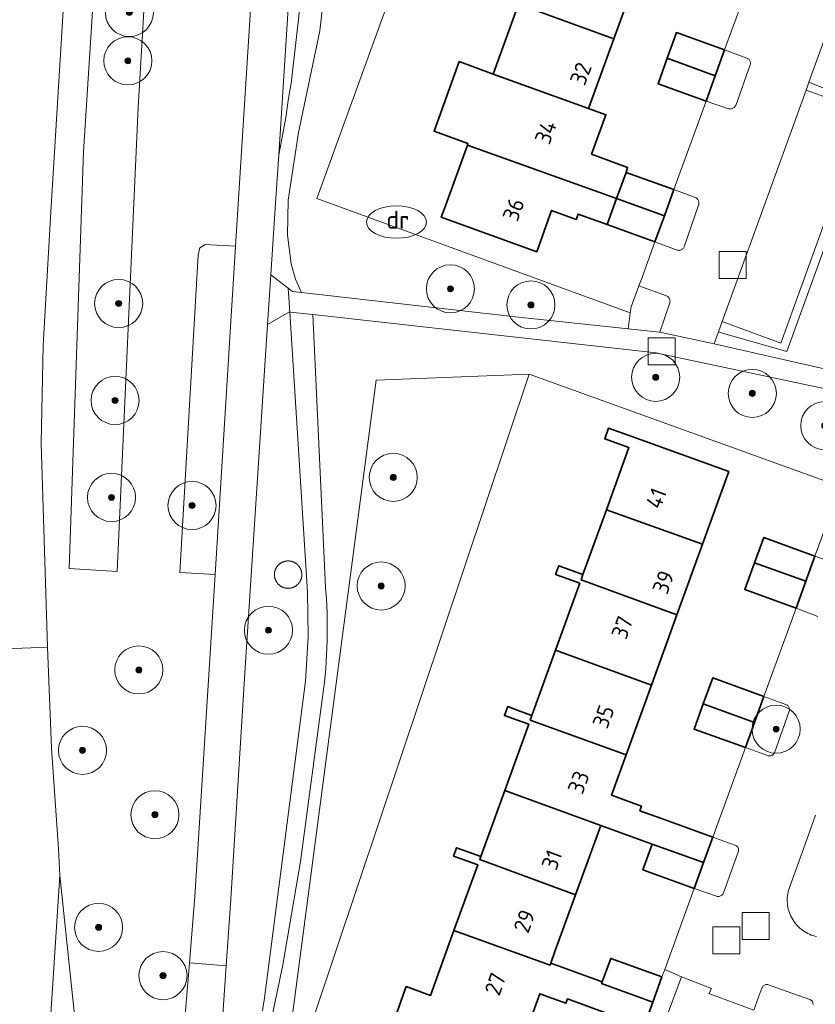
# Model space of a CAD drawing. Extents: x 154222 to 160093, y 456746 to 462495.
# Tile 210 of 254: x 158488 to 158554, y 461015 to 461097. Entities that reach past the tile are written whole.
import ezdxf
from ezdxf.enums import TextEntityAlignment as Align

# ---------------------------------------------------------------- set-up
doc = ezdxf.new("R2010")
doc.units = 0
doc.header["$LTSCALE"] = 0.75
doc.layers.get('0').update_dxf_attribs({"linetype": 'CONTINUOUS'})
for name, color, linetype, lineweight in [('B-XX-GR-BEPLANTING_CULTUUR_BODEMBEDEKKER-GV', 252, 'CONTINUOUS', 18), ('B-XX-GR-BEPLANTING_CULTUUR_BOSPLANTSOEN-GV', 252, 'CONTINUOUS', 18), ('B-XX-GR-BEPLANTING_CULTUUR_HEESTERS-GV', 252, 'CONTINUOUS', 18), ('B-XX-GR-BEPLANTING_CULTUUR_VASTE PLANTENVAK-GV', 252, 'CONTINUOUS', 18), ('B-XX-GR-BOOM-S', 252, 'CONTINUOUS', 25), ('B-XX-GR-HAAG-GV', 252, 'CONTINUOUS', 13), ('B-XX-OG-BEBOUWING-GV', 6, 'CONTINUOUS', 35), ('B-XX-OG-BEBOUWING-T18', 1, 'CONTINUOUS', 18), ('B-XX-OG-TERREIN_CULTUURSCHEIDING-GV', 252, 'CONTINUOUS', 18), ('B-XX-OG-TERREIN_ERF-GV', 252, 'CONTINUOUS', 18), ('B-XX-RI-DRAINAGE_PUT-S', 252, 'CONTINUOUS', 25), ('B-XX-RI-GWA_RIOOLPUT-S', 252, 'CONTINUOUS', 25), ('B-XX-VH-VERHARDING_ASFALT-GV', 252, 'CONTINUOUS', 18), ('B-XX-VH-VERHARDING_BETONSTRAATSTEEN-GV', 252, 'CONTINUOUS', 18), ('B-XX-VH-VERHARDING_STRAATBAKSTEEN-GV', 252, 'CONTINUOUS', 18), ('B-XX-VH-VERHARDING_TEGEL-GV', 252, 'CONTINUOUS', 18)]:
    doc.layers.add(name, color=color, linetype=linetype, lineweight=lineweight)
doc.styles.add('NLCS-ISO', font='NLCS-ISO.ttf')
doc.styles.add('NLCS-ISO-M-T18', font='NLCS-ISO.ttf', dxfattribs={"height": 1.8})

# ---------------------------------------------------------------- blocks, each defined once
blk = doc.blocks.new('SKL-WATER_DRAINAGEPUT-SO')
at = {"color": 0, "linetype": 'ByBlock', "lineweight": 18}
blk.add_ellipse((0, 0), major_axis=(2.5, 0), ratio=0.54, dxfattribs=at)
at = {"color": 0, "linetype": 'ByBlock', "lineweight": 18, "style": 'NLCS-ISO'}
blk.add_text('dr', height=1.5, dxfattribs=at).set_placement((0.117, 0.194), align=Align.MIDDLE_CENTER)
blk = doc.blocks.new('SRI-PUT_INSPECTIEPUT_RIOOLPUT-SO')
at = {"color": 0, "linetype": 'ByBlock', "lineweight": 18}
blk.add_lwpolyline([(-1.125, -1.125), (1.125, -1.125), (1.125, 1.125), (-1.125, 1.125)], close=True, dxfattribs=at)
blk = doc.blocks.new('SGR-BOOM_01-SO')
at = {"linetype": 'ByBlock', "lineweight": 18}
h = blk.add_hatch(color=0, dxfattribs=at)
h.dxf.hatch_style = 1
edge = h.paths.add_edge_path()
edge.add_arc((0, 0), 0.25, 0, 360)
at = {"color": 0, "linetype": 'ByBlock', "lineweight": 18}
for radius in [2, 0.25]:
    blk.add_circle((0, 0), radius, dxfattribs=at)

msp = doc.modelspace()

# ---------------------------------------------------------------- linework, layer by layer
at = {"layer": 'B-XX-GR-BEPLANTING_CULTUUR_BODEMBEDEKKER-GV'}
msp.add_lwpolyline([(158559.117, 461089.405), (158553.644, 461091.614), (158553.41, 461090.968), (158558.305, 461089.217), (158551.321, 461069.913), (158546.418, 461071.698), (158546.116, 461070.859), (158546.53, 461070.71), (158551.813, 461069.211)], close=True, dxfattribs=at)
at = {"layer": 'B-XX-GR-BEPLANTING_CULTUUR_BOSPLANTSOEN-GV'}
for points in [[(158513.989, 461153.118), (158512.145, 461125.67), (158511.85, 461121.275), (158511.707, 461119.524), (158509.544, 461085.566), (158510.173, 461088.808), (158510.204, 461089.073), (158510.284, 461089.683), (158510.372, 461090.291), (158510.468, 461090.899), (158510.571, 461091.505), (158513.146, 461113.915), (158514.869, 461123.548), (158517.294, 461136.107), (158518.153, 461140.899), (158518.983, 461145.697), (158519.364, 461147.96), (158519.738, 461150.225)], [(158514.791, 461111.984), (158512.972, 461095.892), (158511.189, 461087.436), (158510.34, 461081.797), (158510.289, 461078.878), (158510.574, 461076.504), (158510.955, 461075.216), (158511.436, 461074.13), (158529.247, 461072.107), (158538.608, 461071.098), (158538.79, 461072.416), (158512.722, 461081.937), (158521.111, 461105.1)]]:
    msp.add_lwpolyline(points, dxfattribs=at)
for points in [[(158505.963, 461077.967), (158503.418, 461078.127), (158502.985, 461077.83), (158502.845, 461077.216), (158501.31, 461050.826), (158504.256, 461050.642)], [(158512.559, 461014.087), (158530.379, 461067.322), (158517.661, 461066.826), (158510.138, 461009.807), (158537.539, 461006.975), (158526.595, 461009.013), (158518.554, 461011.919)], [(158510.352, 461051.78), (158510.332, 461051.781), (158510.312, 461051.781), (158510.293, 461051.78), (158510.273, 461051.779), (158510.253, 461051.778), (158510.233, 461051.777), (158510.213, 461051.775), (158510.194, 461051.773), (158510.174, 461051.77), (158510.154, 461051.767), (158510.135, 461051.764), (158510.115, 461051.76), (158510.095, 461051.756), (158510.076, 461051.752), (158510.056, 461051.748), (158510.037, 461051.743), (158510.018, 461051.737), (158509.999, 461051.732), (158509.979, 461051.726), (158509.96, 461051.72), (158509.942, 461051.713), (158509.923, 461051.706), (158509.904, 461051.699), (158509.886, 461051.691), (158509.867, 461051.683), (158509.849, 461051.675), (158509.831, 461051.666), (158509.813, 461051.657), (158509.795, 461051.648), (158509.778, 461051.639), (158509.76, 461051.629), (158509.743, 461051.619), (158509.726, 461051.608), (158509.709, 461051.598), (158509.693, 461051.587), (158509.676, 461051.575), (158509.66, 461051.564), (158509.644, 461051.552), (158509.628, 461051.54), (158509.612, 461051.527), (158509.597, 461051.515), (158509.582, 461051.502), (158509.567, 461051.488), (158509.552, 461051.475), (158509.537, 461051.461), (158509.523, 461051.447), (158509.509, 461051.433), (158509.495, 461051.418), (158509.482, 461051.404), (158509.469, 461051.389), (158509.456, 461051.374), (158509.443, 461051.358), (158509.431, 461051.342), (158509.418, 461051.326), (158509.407, 461051.31), (158509.395, 461051.294), (158509.384, 461051.278), (158509.372, 461051.261), (158509.362, 461051.244), (158509.351, 461051.227), (158509.341, 461051.21), (158509.332, 461051.192), (158509.322, 461051.175), (158509.313, 461051.157), (158509.304, 461051.139), (158509.295, 461051.121), (158509.287, 461051.103), (158509.279, 461051.085), (158509.271, 461051.066), (158509.264, 461051.047), (158509.257, 461051.029), (158509.251, 461051.01), (158509.244, 461050.991), (158509.238, 461050.972), (158509.233, 461050.953), (158509.227, 461050.933), (158509.223, 461050.914), (158509.218, 461050.895), (158509.214, 461050.875), (158509.21, 461050.855), (158509.206, 461050.836), (158509.203, 461050.816), (158509.2, 461050.796), (158509.198, 461050.777), (158509.195, 461050.757), (158509.194, 461050.737), (158509.192, 461050.717), (158509.191, 461050.697), (158509.19, 461050.677), (158509.19, 461050.658), (158509.19, 461050.638), (158509.19, 461050.618), (158509.19, 461050.598), (158509.191, 461050.578), (158509.192, 461050.558), (158509.194, 461050.538), (158509.196, 461050.519), (158509.198, 461050.499), (158509.201, 461050.479), (158509.204, 461050.459), (158509.207, 461050.44), (158509.211, 461050.42), (158509.215, 461050.401), (158509.22, 461050.381), (158509.224, 461050.362), (158509.229, 461050.343), (158509.235, 461050.324), (158509.24, 461050.305), (158509.246, 461050.286), (158509.253, 461050.267), (158509.259, 461050.248), (158509.266, 461050.23), (158509.274, 461050.211), (158509.281, 461050.193), (158509.289, 461050.174), (158509.298, 461050.157), (158509.306, 461050.139), (158509.315, 461050.121), (158509.324, 461050.103), (158509.334, 461050.086), (158509.344, 461050.068), (158509.354, 461050.051), (158509.364, 461050.034), (158509.375, 461050.018), (158509.386, 461050.001), (158509.398, 461049.985), (158509.409, 461049.969), (158509.421, 461049.953), (158509.433, 461049.937), (158509.446, 461049.921), (158509.458, 461049.906), (158509.471, 461049.891), (158509.484, 461049.876), (158509.498, 461049.861), (158509.512, 461049.847), (158509.526, 461049.833), (158509.54, 461049.819), (158509.554, 461049.805), (158509.569, 461049.792), (158509.584, 461049.779), (158509.599, 461049.766), (158509.615, 461049.753), (158509.63, 461049.741), (158509.646, 461049.729), (158509.662, 461049.717), (158509.678, 461049.706), (158509.695, 461049.694), (158509.711, 461049.684), (158509.728, 461049.673), (158509.745, 461049.663), (158509.762, 461049.652), (158509.78, 461049.643), (158509.797, 461049.633), (158509.815, 461049.624), (158509.832, 461049.615), (158509.85, 461049.607), (158509.869, 461049.599), (158509.887, 461049.591), (158509.905, 461049.583), (158509.924, 461049.576), (158509.942, 461049.569), (158509.961, 461049.563), (158509.98, 461049.556), (158509.999, 461049.55), (158510.018, 461049.545), (158510.037, 461049.54), (158510.057, 461049.535), (158510.076, 461049.53), (158510.095, 461049.526), (158510.115, 461049.522), (158510.134, 461049.518), (158510.154, 461049.515), (158510.174, 461049.512), (158510.193, 461049.51), (158510.213, 461049.507), (158510.233, 461049.506), (158510.253, 461049.504), (158510.273, 461049.503), (158510.293, 461049.502), (158510.313, 461049.502), (158510.332, 461049.501), (158510.352, 461049.502), (158510.372, 461049.502), (158510.392, 461049.503), (158510.412, 461049.505), (158510.432, 461049.506), (158510.451, 461049.508), (158510.471, 461049.51), (158510.491, 461049.513), (158510.511, 461049.516), (158510.53, 461049.519), (158510.55, 461049.523), (158510.569, 461049.527), (158510.589, 461049.532), (158510.608, 461049.536), (158510.627, 461049.541), (158510.646, 461049.547), (158510.665, 461049.552), (158510.684, 461049.558), (158510.703, 461049.565), (158510.722, 461049.571), (158510.74, 461049.578), (158510.759, 461049.586), (158510.777, 461049.593), (158510.795, 461049.601), (158510.814, 461049.61), (158510.832, 461049.618), (158510.849, 461049.627), (158510.867, 461049.636), (158510.884, 461049.646), (158510.902, 461049.656), (158510.919, 461049.666), (158510.936, 461049.676), (158510.952, 461049.687), (158510.969, 461049.698), (158510.985, 461049.709), (158511.001, 461049.721), (158511.017, 461049.733), (158511.033, 461049.745), (158511.049, 461049.758), (158511.064, 461049.77), (158511.079, 461049.783), (158511.094, 461049.796), (158511.109, 461049.81), (158511.123, 461049.824), (158511.137, 461049.838), (158511.151, 461049.852), (158511.165, 461049.866), (158511.178, 461049.881), (158511.191, 461049.896), (158511.204, 461049.911), (158511.217, 461049.927), (158511.229, 461049.942), (158511.241, 461049.958), (158511.253, 461049.974), (158511.264, 461049.99), (158511.276, 461050.007), (158511.286, 461050.023), (158511.297, 461050.04), (158511.308, 461050.057), (158511.317, 461050.074), (158511.327, 461050.091), (158511.337, 461050.109), (158511.346, 461050.127), (158511.355, 461050.144), (158511.363, 461050.162), (158511.371, 461050.181), (158511.379, 461050.199), (158511.387, 461050.217), (158511.394, 461050.236), (158511.401, 461050.254), (158511.407, 461050.273), (158511.414, 461050.292), (158511.42, 461050.311), (158511.425, 461050.33), (158511.431, 461050.349), (158511.435, 461050.369), (158511.44, 461050.388), (158511.444, 461050.407), (158511.448, 461050.427), (158511.452, 461050.446), (158511.455, 461050.466), (158511.458, 461050.486), (158511.46, 461050.505), (158511.463, 461050.525), (158511.464, 461050.545), (158511.466, 461050.565), (158511.467, 461050.584), (158511.468, 461050.604), (158511.468, 461050.624), (158511.469, 461050.644), (158511.468, 461050.664), (158511.468, 461050.683), (158511.467, 461050.703), (158511.466, 461050.723), (158511.464, 461050.743), (158511.462, 461050.762), (158511.46, 461050.782), (158511.457, 461050.802), (158511.454, 461050.821), (158511.451, 461050.841), (158511.447, 461050.861), (158511.444, 461050.88), (158511.439, 461050.899), (158511.435, 461050.919), (158511.429, 461050.938), (158511.424, 461050.957), (158511.418, 461050.976), (158511.413, 461050.995), (158511.406, 461051.014), (158511.4, 461051.032), (158511.393, 461051.051), (158511.385, 461051.069), (158511.378, 461051.088), (158511.37, 461051.106), (158511.362, 461051.124), (158511.353, 461051.142), (158511.344, 461051.159), (158511.335, 461051.177), (158511.326, 461051.194), (158511.316, 461051.212), (158511.306, 461051.229), (158511.295, 461051.246), (158511.285, 461051.262), (158511.274, 461051.279), (158511.262, 461051.295), (158511.251, 461051.311), (158511.239, 461051.327), (158511.227, 461051.343), (158511.215, 461051.359), (158511.202, 461051.374), (158511.189, 461051.389), (158511.176, 461051.404), (158511.163, 461051.418), (158511.149, 461051.433), (158511.135, 461051.447), (158511.121, 461051.461), (158511.107, 461051.475), (158511.092, 461051.488), (158511.077, 461051.501), (158511.062, 461051.514), (158511.047, 461051.527), (158511.031, 461051.539), (158511.016, 461051.551), (158511, 461051.563), (158510.984, 461051.574), (158510.967, 461051.585), (158510.951, 461051.597), (158510.934, 461051.607), (158510.917, 461051.617), (158510.9, 461051.628), (158510.883, 461051.637), (158510.865, 461051.647), (158510.848, 461051.656), (158510.83, 461051.665), (158510.812, 461051.674), (158510.794, 461051.682), (158510.776, 461051.69), (158510.758, 461051.697), (158510.739, 461051.705), (158510.721, 461051.712), (158510.702, 461051.718), (158510.683, 461051.725), (158510.664, 461051.73), (158510.645, 461051.736), (158510.626, 461051.741), (158510.607, 461051.746), (158510.588, 461051.751), (158510.568, 461051.755), (158510.549, 461051.759), (158510.529, 461051.763), (158510.51, 461051.766), (158510.49, 461051.769), (158510.471, 461051.772), (158510.451, 461051.774), (158510.431, 461051.776), (158510.411, 461051.778), (158510.392, 461051.779), (158510.372, 461051.78)]]:
    msp.add_lwpolyline(points, close=True, dxfattribs=at)
at = {"layer": 'B-XX-GR-BEPLANTING_CULTUUR_HEESTERS-GV'}
for points in [[(158548.469, 461093.626), (158546.637, 461094.3), (158545.859, 461092.154), (158545.093, 461090.044), (158546.947, 461089.407), (158546.988, 461089.4), (158547.055, 461089.395), (158547.122, 461089.397), (158547.189, 461089.408), (158547.253, 461089.427), (158547.316, 461089.453), (158547.374, 461089.486), (158547.429, 461089.526), (158547.478, 461089.572), (158547.521, 461089.624), (158547.558, 461089.68), (158548.76, 461093.064), (158548.774, 461093.117), (158548.782, 461093.175), (158548.782, 461093.234), (158548.774, 461093.293), (158548.758, 461093.35), (158548.735, 461093.405), (158548.705, 461093.456), (158548.668, 461093.502), (158548.625, 461093.543), (158548.577, 461093.577), (158548.525, 461093.605)], [(158544.261, 461081.99), (158542.419, 461082.679), (158541.633, 461080.513), (158540.843, 461078.336), (158542.68, 461077.655), (158542.726, 461077.641), (158542.785, 461077.63), (158542.845, 461077.627), (158542.905, 461077.633), (158542.963, 461077.646), (158543.019, 461077.666), (158543.072, 461077.695), (158543.121, 461077.729), (158543.165, 461077.771), (158543.203, 461077.817), (158543.234, 461077.868), (158543.258, 461077.923), (158544.475, 461081.396), (158544.483, 461081.424), (158544.494, 461081.487), (158544.498, 461081.552), (158544.494, 461081.617), (158544.482, 461081.68), (158544.462, 461081.742), (158544.435, 461081.801), (158544.4, 461081.856), (158544.36, 461081.906), (158544.313, 461081.951)], [(158541.803, 461073.838), (158539.51, 461074.669), (158538.86, 461072.92), (158538.79, 461072.416), (158538.608, 461071.098), (158541.213, 461070.817), (158541.236, 461070.812), (158542.068, 461073.255), (158542.075, 461073.28), (158542.087, 461073.34), (158542.091, 461073.402), (158542.087, 461073.463), (158542.076, 461073.523), (158542.056, 461073.582), (158542.029, 461073.637), (158541.995, 461073.688), (158541.955, 461073.735), (158541.909, 461073.776), (158541.858, 461073.81)], [(158551.737, 461039.836), (158549.902, 461040.497), (158549.115, 461038.329), (158548.357, 461036.243), (158550.203, 461035.587), (158550.261, 461035.569), (158550.321, 461035.559), (158550.382, 461035.557), (158550.443, 461035.563), (158550.502, 461035.577), (158550.559, 461035.598), (158550.613, 461035.627), (158550.662, 461035.662), (158550.707, 461035.704), (158550.745, 461035.751), (158550.777, 461035.803), (158550.786, 461035.82), (158552.011, 461039.267), (158552.027, 461039.325), (158552.034, 461039.384), (158552.034, 461039.444), (158552.026, 461039.503), (158552.01, 461039.561), (158551.987, 461039.616), (158551.956, 461039.668), (158551.919, 461039.715), (158551.876, 461039.756), (158551.828, 461039.792), (158551.775, 461039.82)]]:
    msp.add_lwpolyline(points, close=True, dxfattribs=at)
msp.add_lwpolyline([(158554.006, 461014.868), (158553.979, 461014.997), (158553.933, 461015.114), (158553.921, 461015.145), (158553.84, 461015.225), (158553.814, 461015.239), (158553.723, 461015.289), (158550.349, 461016.486), (158550.294, 461016.509), (158550.236, 461016.524), (158550.177, 461016.532), (158550.117, 461016.531), (158550.058, 461016.523), (158550.001, 461016.507), (158549.946, 461016.483), (158549.895, 461016.452), (158549.849, 461016.415), (158549.808, 461016.371), (158549.773, 461016.323), (158549.745, 461016.27), (158549.729, 461016.231), (158549.489, 461015.555), (158549.077, 461014.402)], dxfattribs=at)
at = {"layer": 'B-XX-GR-BEPLANTING_CULTUUR_VASTE PLANTENVAK-GV'}
msp.add_lwpolyline([(158555.982, 461051.535), (158554.147, 461052.174), (158553.388, 461050.086), (158552.574, 461047.847), (158554.391, 461047.166)], dxfattribs=at)
msp.add_lwpolyline([(158547.492, 461028.14), (158545.65, 461028.79), (158544.882, 461026.674), (158544.105, 461024.535), (158545.951, 461023.878), (158546.01, 461023.863), (158546.07, 461023.855), (158546.13, 461023.855), (158546.19, 461023.863), (158546.249, 461023.88), (158546.305, 461023.903), (158546.357, 461023.934), (158546.404, 461023.971), (158546.447, 461024.015), (158546.483, 461024.063), (158546.513, 461024.116), (158546.529, 461024.155), (158547.767, 461027.557), (158547.786, 461027.613), (158547.797, 461027.67), (158547.801, 461027.729), (158547.796, 461027.788), (158547.783, 461027.846), (158547.763, 461027.901), (158547.736, 461027.953), (158547.701, 461028.001), (158547.661, 461028.044), (158547.615, 461028.08), (158547.565, 461028.111), (158547.51, 461028.134)], close=True, dxfattribs=at)
at = {"layer": 'B-XX-GR-HAAG-GV'}
msp.add_lwpolyline([(158559.117, 461089.405), (158553.644, 461091.614), (158553.41, 461090.968), (158558.305, 461089.217), (158551.321, 461069.913), (158546.418, 461071.698), (158546.116, 461070.859), (158546.53, 461070.71), (158551.813, 461069.211)], close=True, dxfattribs=at)
at = {"layer": 'B-XX-OG-BEBOUWING-GV'}
for points in [[(158539.533, 461101.064), (158531.602, 461103.932), (158531.477, 461103.595), (158529.488, 461098.105), (158537.417, 461095.223)], [(158537.417, 461095.223), (158529.488, 461098.105), (158527.525, 461092.689), (158527.384, 461092.282), (158535.32, 461089.431)], [(158546.637, 461094.3), (158542.638, 461095.75), (158541.86, 461093.608), (158545.859, 461092.154)], [(158524.565, 461093.329), (158522.465, 461087.532), (158525.285, 461086.51), (158525.243, 461086.394), (158537.646, 461081.943), (158538.457, 461084.116), (158538.565, 461084.535), (158535.563, 461085.625), (158536.756, 461088.915), (158535.32, 461089.431), (158527.384, 461092.282)], [(158545.859, 461092.154), (158541.86, 461093.608), (158541.093, 461091.495), (158545.093, 461090.044)], [(158537.646, 461081.943), (158525.243, 461086.394), (158523.331, 461081.118), (158523.071, 461080.388), (158531.005, 461077.515), (158532.247, 461080.945), (158534.297, 461080.201), (158534.46, 461080.652), (158536.861, 461079.781)], [(158542.419, 461082.679), (158538.457, 461084.116), (158537.646, 461081.943), (158541.633, 461080.513)], [(158541.633, 461080.513), (158537.646, 461081.943), (158536.861, 461079.781), (158540.843, 461078.336)], [(158539.001, 461062.108), (158536.982, 461062.839), (158536.66, 461061.951), (158538.679, 461061.22), (158536.806, 461056.046), (158544.795, 461053.175), (158546.982, 461059.219)], [(158544.795, 461053.175), (158536.806, 461056.046), (158534.854, 461050.653), (158534.691, 461050.196), (158542.67, 461047.306)], [(158554.147, 461052.174), (158549.884, 461053.724), (158549.119, 461051.62), (158553.388, 461050.086)], [(158553.388, 461050.086), (158549.119, 461051.62), (158548.311, 461049.396), (158552.574, 461047.847)], [(158533.844, 461051.018), (158532.836, 461051.384), (158532.682, 461050.965), (158532.572, 461050.656), (158533.58, 461050.291), (158534.591, 461049.925), (158532.577, 461044.363), (158540.552, 461041.453), (158542.67, 461047.306), (158534.691, 461050.196), (158534.854, 461050.653)], [(158540.552, 461041.453), (158532.577, 461044.363), (158530.609, 461038.928), (158530.469, 461038.542), (158538.453, 461035.652)], [(158549.902, 461040.497), (158545.641, 461042.047), (158544.855, 461039.883), (158549.115, 461038.329)], [(158529.599, 461039.293), (158528.592, 461039.659), (158528.462, 461039.306), (158528.322, 461038.915), (158529.329, 461038.55), (158530.34, 461038.184), (158528.348, 461032.673), (158536.327, 461029.778), (158540.617, 461028.222), (158544.882, 461026.674), (158545.65, 461028.79), (158541.387, 461030.34), (158539.584, 461030.995), (158539.721, 461031.371), (158537.231, 461032.276), (158538.453, 461035.652), (158530.469, 461038.542), (158530.609, 461038.928)], [(158549.115, 461038.329), (158544.855, 461039.883), (158544.095, 461037.793), (158548.357, 461036.243)], [(158536.327, 461029.778), (158528.348, 461032.673), (158526.359, 461027.19), (158526.267, 461026.922), (158534.232, 461023.989)], [(158525.349, 461027.555), (158524.343, 461027.92), (158524.242, 461027.644), (158524.09, 461027.222), (158525.096, 461026.858), (158526.106, 461026.492), (158524.124, 461021.016), (158532.116, 461018.143), (158532.176, 461018.309), (158532.524, 461019.272), (158534.232, 461023.989), (158526.267, 461026.922), (158526.359, 461027.19)], [(158544.882, 461026.674), (158540.617, 461028.222), (158539.841, 461026.086), (158544.105, 461024.535)], [(158532.116, 461018.143), (158524.124, 461021.016), (158522.173, 461015.628), (158520.159, 461016.358), (158518.813, 461012.634), (158520.712, 461011.947), (158520.692, 461011.891), (158526.833, 461009.671), (158527.997, 461012.892), (158529.958, 461012.182), (158531.254, 461015.763), (158533.43, 461014.971), (158533.563, 461015.338), (158535.659, 461014.575), (158539.924, 461013.023), (158540.667, 461015.07), (158536.397, 461016.605), (158536.451, 461016.754), (158532.176, 461018.309)], [(158541.425, 461017.158), (158537.161, 461018.709), (158536.806, 461017.732), (158536.451, 461016.754), (158536.397, 461016.605), (158540.667, 461015.07)]]:
    msp.add_lwpolyline(points, close=True, dxfattribs=at)
at = {"layer": 'B-XX-OG-TERREIN_CULTUURSCHEIDING-GV'}
for points in [[(158498.02, 461165.034), (158496.113, 461146.877), (158494.478, 461131.939), (158492.786, 461115.781), (158491.646, 461098.018), (158490.589, 461080.837), (158489.957, 461069.697), (158489.799, 461061.594), (158490.31, 461044.607), (158490.65, 461036.208), (158491.219, 461027.821), (158491.34, 461025.608), (158493.219, 461007.675)], [(158501.509, 461011.005), (158502.12, 461018.329), (158502.581, 461023.85), (158504.256, 461050.642), (158501.31, 461050.826), (158502.845, 461077.216), (158502.985, 461077.83), (158503.418, 461078.127), (158505.963, 461077.967), (158507.193, 461097.643), (158507.513, 461104.848), (158508.951, 461125.903), (158510.822, 461153.294)], [(158508.188, 461014.331), (158508.288, 461014.931), (158508.332, 461015.207), (158511.776, 461041.785), (158512.008, 461045.484), (158511.946, 461049.19), (158510.462, 461072.496), (158510.436, 461072.499), (158508.625, 461071.451), (158506.719, 461042.463), (158505.573, 461023.637), (158505.178, 461018.074), (158504.718, 461011.586)], [(158558.154, 461065.442), (158541.558, 461068.951), (158540.936, 461069.101), (158512.388, 461072.282), (158513.445, 461049.597), (158513.476, 461049.199), (158513.514, 461048.62), (158513.544, 461048.041), (158513.566, 461047.461), (158513.58, 461046.881), (158513.586, 461046.301), (158513.584, 461045.721), (158513.574, 461045.141), (158513.556, 461044.561), (158513.53, 461043.981), (158513.496, 461043.402), (158513.454, 461042.824), (158513.404, 461042.246), (158513.346, 461041.668), (158513.28, 461041.092), (158511.351, 461026.771), (158509.898, 461018.158), (158507.587, 461007.148)], [(158510.138, 461009.807), (158517.661, 461066.826), (158530.379, 461067.322), (158556.262, 461057.984)], [(158554.205, 461030.622), (158553.323, 461028.202), (158551.995, 461024.516), (158551.95, 461024.365), (158551.913, 461024.212), (158551.883, 461024.057), (158551.861, 461023.901), (158551.848, 461023.744), (158551.842, 461023.587), (158551.844, 461023.429), (158551.854, 461023.272), (158551.872, 461023.116), (158551.898, 461022.96), (158551.933, 461022.807), (158551.974, 461022.655), (158552.024, 461022.505), (158552.081, 461022.358), (158552.145, 461022.214), (158552.216, 461022.074), (158552.295, 461021.938), (158552.38, 461021.805), (158552.472, 461021.677), (158552.571, 461021.554), (158552.675, 461021.436), (158552.786, 461021.324), (158552.901, 461021.217), (158553.023, 461021.117), (158553.149, 461021.022), (158553.279, 461020.934), (158553.415, 461020.853), (158553.554, 461020.779), (158553.696, 461020.712), (158553.842, 461020.652), (158553.99, 461020.6), (158554.141, 461020.556), (158554.28, 461020.522)]]:
    msp.add_lwpolyline(points, dxfattribs=at)
for points in [[(158500, 461148.901), (158501.1, 461148.814), (158501.536, 461148.58), (158501.599, 461147.945), (158500, 461124.59), (158499.476, 461116.937), (158497.859, 461089.525), (158496.106, 461050.91), (158492.118, 461051.144), (158493.312, 461085.823), (158494.592, 461105.797), (158497.009, 461148.408), (158497.451, 461148.933), (158497.978, 461149.062)], [(158500, 461148.901), (158497.978, 461149.062), (158497.451, 461148.933), (158497.009, 461148.408), (158494.592, 461105.797), (158493.312, 461085.823), (158492.118, 461051.144), (158496.106, 461050.91), (158497.859, 461089.525), (158499.476, 461116.937), (158500, 461124.59), (158501.599, 461147.945), (158501.536, 461148.58), (158501.1, 461148.814)], [(158571.852, 461089.237), (158555.071, 461095.579), (158553.644, 461091.614), (158559.117, 461089.405), (158551.813, 461069.211), (158546.53, 461070.71), (158546.116, 461070.859), (158545.756, 461069.859), (158554.548, 461067.861), (158558.585, 461067.102), (158563.4, 461065.402), (158563.686, 461066.187), (158563.301, 461066.279), (158558.007, 461068.202), (158565.685, 461088.761), (158570.982, 461086.82)], [(158510.312, 461051.781), (158510.332, 461051.781), (158510.352, 461051.78), (158510.372, 461051.78), (158510.392, 461051.779), (158510.411, 461051.778), (158510.431, 461051.776), (158510.451, 461051.774), (158510.471, 461051.772), (158510.49, 461051.769), (158510.51, 461051.766), (158510.529, 461051.763), (158510.549, 461051.759), (158510.568, 461051.755), (158510.588, 461051.751), (158510.607, 461051.746), (158510.626, 461051.741), (158510.645, 461051.736), (158510.664, 461051.73), (158510.683, 461051.725), (158510.702, 461051.718), (158510.721, 461051.712), (158510.739, 461051.705), (158510.758, 461051.697), (158510.776, 461051.69), (158510.794, 461051.682), (158510.812, 461051.674), (158510.83, 461051.665), (158510.848, 461051.656), (158510.865, 461051.647), (158510.883, 461051.637), (158510.9, 461051.628), (158510.917, 461051.617), (158510.934, 461051.607), (158510.951, 461051.597), (158510.967, 461051.585), (158510.984, 461051.574), (158511, 461051.563), (158511.016, 461051.551), (158511.031, 461051.539), (158511.047, 461051.527), (158511.062, 461051.514), (158511.077, 461051.501), (158511.092, 461051.488), (158511.107, 461051.475), (158511.121, 461051.461), (158511.135, 461051.447), (158511.149, 461051.433), (158511.163, 461051.418), (158511.176, 461051.404), (158511.189, 461051.389), (158511.202, 461051.374), (158511.215, 461051.359), (158511.227, 461051.343), (158511.239, 461051.327), (158511.251, 461051.311), (158511.262, 461051.295), (158511.274, 461051.279), (158511.285, 461051.262), (158511.295, 461051.246), (158511.306, 461051.229), (158511.316, 461051.212), (158511.326, 461051.194), (158511.335, 461051.177), (158511.344, 461051.159), (158511.353, 461051.142), (158511.362, 461051.124), (158511.37, 461051.106), (158511.378, 461051.088), (158511.385, 461051.069), (158511.393, 461051.051), (158511.4, 461051.032), (158511.406, 461051.014), (158511.413, 461050.995), (158511.418, 461050.976), (158511.424, 461050.957), (158511.429, 461050.938), (158511.435, 461050.919), (158511.439, 461050.899), (158511.444, 461050.88), (158511.447, 461050.861), (158511.451, 461050.841), (158511.454, 461050.821), (158511.457, 461050.802), (158511.46, 461050.782), (158511.462, 461050.762), (158511.464, 461050.743), (158511.466, 461050.723), (158511.467, 461050.703), (158511.468, 461050.683), (158511.468, 461050.664), (158511.469, 461050.644), (158511.468, 461050.624), (158511.468, 461050.604), (158511.467, 461050.584), (158511.466, 461050.565), (158511.464, 461050.545), (158511.463, 461050.525), (158511.46, 461050.505), (158511.458, 461050.486), (158511.455, 461050.466), (158511.452, 461050.446), (158511.448, 461050.427), (158511.444, 461050.407), (158511.44, 461050.388), (158511.435, 461050.369), (158511.431, 461050.349), (158511.425, 461050.33), (158511.42, 461050.311), (158511.414, 461050.292), (158511.407, 461050.273), (158511.401, 461050.254), (158511.394, 461050.236), (158511.387, 461050.217), (158511.379, 461050.199), (158511.371, 461050.181), (158511.363, 461050.162), (158511.355, 461050.144), (158511.346, 461050.127), (158511.337, 461050.109), (158511.327, 461050.091), (158511.317, 461050.074), (158511.308, 461050.057), (158511.297, 461050.04), (158511.286, 461050.023), (158511.276, 461050.007), (158511.264, 461049.99), (158511.253, 461049.974), (158511.241, 461049.958), (158511.229, 461049.942), (158511.217, 461049.927), (158511.204, 461049.911), (158511.191, 461049.896), (158511.178, 461049.881), (158511.165, 461049.866), (158511.151, 461049.852), (158511.137, 461049.838), (158511.123, 461049.824), (158511.109, 461049.81), (158511.094, 461049.796), (158511.079, 461049.783), (158511.064, 461049.77), (158511.049, 461049.758), (158511.033, 461049.745), (158511.017, 461049.733), (158511.001, 461049.721), (158510.985, 461049.709), (158510.969, 461049.698), (158510.952, 461049.687), (158510.936, 461049.676), (158510.919, 461049.666), (158510.902, 461049.656), (158510.884, 461049.646), (158510.867, 461049.636), (158510.849, 461049.627), (158510.832, 461049.618), (158510.814, 461049.61), (158510.795, 461049.601), (158510.777, 461049.593), (158510.759, 461049.586), (158510.74, 461049.578), (158510.722, 461049.571), (158510.703, 461049.565), (158510.684, 461049.558), (158510.665, 461049.552), (158510.646, 461049.547), (158510.627, 461049.541), (158510.608, 461049.536), (158510.589, 461049.532), (158510.569, 461049.527), (158510.55, 461049.523), (158510.53, 461049.519), (158510.511, 461049.516), (158510.491, 461049.513), (158510.471, 461049.51), (158510.451, 461049.508), (158510.432, 461049.506), (158510.412, 461049.505), (158510.392, 461049.503), (158510.372, 461049.502), (158510.352, 461049.502), (158510.332, 461049.501), (158510.313, 461049.502), (158510.293, 461049.502), (158510.273, 461049.503), (158510.253, 461049.504), (158510.233, 461049.506), (158510.213, 461049.507), (158510.193, 461049.51), (158510.174, 461049.512), (158510.154, 461049.515), (158510.134, 461049.518), (158510.115, 461049.522), (158510.095, 461049.526), (158510.076, 461049.53), (158510.057, 461049.535), (158510.037, 461049.54), (158510.018, 461049.545), (158509.999, 461049.55), (158509.98, 461049.556), (158509.961, 461049.563), (158509.942, 461049.569), (158509.924, 461049.576), (158509.905, 461049.583), (158509.887, 461049.591), (158509.869, 461049.599), (158509.85, 461049.607), (158509.832, 461049.615), (158509.815, 461049.624), (158509.797, 461049.633), (158509.78, 461049.643), (158509.762, 461049.652), (158509.745, 461049.663), (158509.728, 461049.673), (158509.711, 461049.684), (158509.695, 461049.694), (158509.678, 461049.706), (158509.662, 461049.717), (158509.646, 461049.729), (158509.63, 461049.741), (158509.615, 461049.753), (158509.599, 461049.766), (158509.584, 461049.779), (158509.569, 461049.792), (158509.554, 461049.805), (158509.54, 461049.819), (158509.526, 461049.833), (158509.512, 461049.847), (158509.498, 461049.861), (158509.484, 461049.876), (158509.471, 461049.891), (158509.458, 461049.906), (158509.446, 461049.921), (158509.433, 461049.937), (158509.421, 461049.953), (158509.409, 461049.969), (158509.398, 461049.985), (158509.386, 461050.001), (158509.375, 461050.018), (158509.364, 461050.034), (158509.354, 461050.051), (158509.344, 461050.068), (158509.334, 461050.086), (158509.324, 461050.103), (158509.315, 461050.121), (158509.306, 461050.139), (158509.298, 461050.157), (158509.289, 461050.174), (158509.281, 461050.193), (158509.274, 461050.211), (158509.266, 461050.23), (158509.259, 461050.248), (158509.253, 461050.267), (158509.246, 461050.286), (158509.24, 461050.305), (158509.235, 461050.324), (158509.229, 461050.343), (158509.224, 461050.362), (158509.22, 461050.381), (158509.215, 461050.401), (158509.211, 461050.42), (158509.207, 461050.44), (158509.204, 461050.459), (158509.201, 461050.479), (158509.198, 461050.499), (158509.196, 461050.519), (158509.194, 461050.538), (158509.192, 461050.558), (158509.191, 461050.578), (158509.19, 461050.598), (158509.19, 461050.618), (158509.19, 461050.638), (158509.19, 461050.658), (158509.19, 461050.677), (158509.191, 461050.697), (158509.192, 461050.717), (158509.194, 461050.737), (158509.195, 461050.757), (158509.198, 461050.777), (158509.2, 461050.796), (158509.203, 461050.816), (158509.206, 461050.836), (158509.21, 461050.855), (158509.214, 461050.875), (158509.218, 461050.895), (158509.223, 461050.914), (158509.227, 461050.933), (158509.233, 461050.953), (158509.238, 461050.972), (158509.244, 461050.991), (158509.251, 461051.01), (158509.257, 461051.029), (158509.264, 461051.047), (158509.271, 461051.066), (158509.279, 461051.085), (158509.287, 461051.103), (158509.295, 461051.121), (158509.304, 461051.139), (158509.313, 461051.157), (158509.322, 461051.175), (158509.332, 461051.192), (158509.341, 461051.21), (158509.351, 461051.227), (158509.362, 461051.244), (158509.372, 461051.261), (158509.384, 461051.278), (158509.395, 461051.294), (158509.407, 461051.31), (158509.418, 461051.326), (158509.431, 461051.342), (158509.443, 461051.358), (158509.456, 461051.374), (158509.469, 461051.389), (158509.482, 461051.404), (158509.495, 461051.418), (158509.509, 461051.433), (158509.523, 461051.447), (158509.537, 461051.461), (158509.552, 461051.475), (158509.567, 461051.488), (158509.582, 461051.502), (158509.597, 461051.515), (158509.612, 461051.527), (158509.628, 461051.54), (158509.644, 461051.552), (158509.66, 461051.564), (158509.676, 461051.575), (158509.693, 461051.587), (158509.709, 461051.598), (158509.726, 461051.608), (158509.743, 461051.619), (158509.76, 461051.629), (158509.778, 461051.639), (158509.795, 461051.648), (158509.813, 461051.657), (158509.831, 461051.666), (158509.849, 461051.675), (158509.867, 461051.683), (158509.886, 461051.691), (158509.904, 461051.699), (158509.923, 461051.706), (158509.942, 461051.713), (158509.96, 461051.72), (158509.979, 461051.726), (158509.999, 461051.732), (158510.018, 461051.737), (158510.037, 461051.743), (158510.056, 461051.748), (158510.076, 461051.752), (158510.095, 461051.756), (158510.115, 461051.76), (158510.135, 461051.764), (158510.154, 461051.767), (158510.174, 461051.77), (158510.194, 461051.773), (158510.213, 461051.775), (158510.233, 461051.777), (158510.253, 461051.778), (158510.273, 461051.779), (158510.293, 461051.78)]]:
    msp.add_lwpolyline(points, close=True, dxfattribs=at)
at = {"layer": 'B-XX-OG-TERREIN_ERF-GV'}
for points in [[(158549.331, 461101.72), (158545.333, 461103.171), (158546.1, 461105.282), (158541.642, 461106.888), (158539.533, 461101.064), (158537.417, 461095.223), (158535.32, 461089.431), (158536.756, 461088.915), (158535.563, 461085.625), (158538.565, 461084.535), (158538.457, 461084.116), (158542.419, 461082.679), (158545.093, 461090.044), (158541.093, 461091.495), (158541.86, 461093.608), (158542.638, 461095.75), (158546.637, 461094.3)], [(158540.617, 461028.222), (158536.327, 461029.778), (158534.232, 461023.989), (158532.524, 461019.272), (158532.176, 461018.309), (158536.451, 461016.754), (158536.806, 461017.732), (158537.161, 461018.709), (158541.425, 461017.158), (158541.655, 461017.791), (158544.105, 461024.535), (158539.841, 461026.086)]]:
    msp.add_lwpolyline(points, close=True, dxfattribs=at)
for points in [[(158521.111, 461105.1), (158512.722, 461081.937), (158538.79, 461072.416), (158538.86, 461072.92), (158539.51, 461074.669), (158539.767, 461075.374), (158540.843, 461078.336), (158536.861, 461079.781), (158534.46, 461080.652), (158534.297, 461080.201), (158532.247, 461080.945), (158531.005, 461077.515), (158523.071, 461080.388), (158523.331, 461081.118), (158525.243, 461086.394), (158525.285, 461086.51), (158522.465, 461087.532), (158524.565, 461093.329), (158527.384, 461092.282), (158527.525, 461092.689), (158529.488, 461098.105)], [(158556.262, 461057.984), (158530.379, 461067.322), (158512.559, 461014.087)], [(158518.813, 461012.634), (158520.159, 461016.358), (158522.173, 461015.628), (158524.124, 461021.016), (158526.106, 461026.492), (158525.096, 461026.858), (158524.09, 461027.222), (158524.242, 461027.644), (158524.343, 461027.92), (158525.349, 461027.555), (158526.359, 461027.19), (158528.348, 461032.673), (158530.34, 461038.184), (158529.329, 461038.55), (158528.322, 461038.915), (158528.462, 461039.306), (158528.592, 461039.659), (158529.599, 461039.293), (158530.609, 461038.928), (158532.577, 461044.363), (158534.591, 461049.925), (158533.58, 461050.291), (158532.572, 461050.656), (158532.682, 461050.965), (158532.836, 461051.384), (158533.844, 461051.018), (158534.854, 461050.653), (158536.806, 461056.046), (158538.679, 461061.22), (158536.66, 461061.951), (158536.982, 461062.839), (158539.001, 461062.108), (158546.982, 461059.219), (158544.795, 461053.175), (158542.67, 461047.306), (158540.552, 461041.453), (158538.453, 461035.652), (158537.231, 461032.276), (158539.721, 461031.371), (158539.584, 461030.995), (158541.387, 461030.34), (158545.65, 461028.79), (158548.357, 461036.243), (158544.095, 461037.793), (158544.855, 461039.883), (158545.641, 461042.047), (158549.902, 461040.497), (158552.574, 461047.847), (158548.311, 461049.396), (158549.119, 461051.62), (158549.884, 461053.724), (158554.147, 461052.174), (158555.516, 461055.936)], [(158549.077, 461014.402), (158545.32, 461015.773), (158545.532, 461016.206), (158543.052, 461017.172), (158539.25, 461006.937)], [(158535.659, 461014.575), (158533.563, 461015.338), (158533.43, 461014.971), (158531.254, 461015.763), (158529.958, 461012.182)]]:
    msp.add_lwpolyline(points, dxfattribs=at)
at = {"layer": 'B-XX-VH-VERHARDING_ASFALT-GV'}
for points in [[(158486.826, 461044.464), (158490.31, 461044.607), (158489.799, 461061.594), (158489.957, 461069.697), (158490.589, 461080.837), (158491.646, 461098.018), (158492.786, 461115.781), (158494.478, 461131.939), (158496.113, 461146.877), (158498.02, 461165.034), (158499.495, 461180.595), (158500.641, 461193.863), (158502.085, 461211.903), (158491.52, 461212.749), (158491.483, 461212.089), (158487.715, 461154.173)], [(158510.822, 461153.294), (158508.951, 461125.903), (158507.513, 461104.848), (158507.193, 461097.643), (158505.963, 461077.967), (158504.256, 461050.642), (158502.581, 461023.85), (158502.12, 461018.329), (158505.178, 461018.074), (158505.573, 461023.637), (158506.719, 461042.463), (158508.625, 461071.451), (158508.897, 461075.592), (158509.262, 461081.144), (158509.544, 461085.566), (158511.707, 461119.524), (158511.85, 461121.275), (158512.145, 461125.67), (158513.989, 461153.118)], [(158487.651, 460956.639), (158488.33, 460956.604), (158488.26, 460956.658), (158488.196, 460956.718), (158488.138, 460956.784), (158488.085, 460956.856), (158488.04, 460956.931), (158488.068, 460957.583), (158488.233, 460960.975), (158488.268, 460961.691), (158488.297, 460964.938), (158488.123, 460969.826), (158488.003, 460974.312), (158489.686, 461000), (158491.34, 461025.608), (158491.219, 461027.821), (158490.65, 461036.208), (158490.31, 461044.607), (158486.826, 461044.464)]]:
    msp.add_lwpolyline(points, dxfattribs=at)
at = {"layer": 'B-XX-VH-VERHARDING_BETONSTRAATSTEEN-GV'}
for points in [[(158558.305, 461089.217), (158553.41, 461090.968), (158553.407, 461090.957), (158546.42, 461071.703), (158546.418, 461071.698), (158551.321, 461069.913)], [(158493.219, 461007.675), (158491.34, 461025.608), (158489.686, 461000), (158488.003, 460974.312), (158488.123, 460969.826), (158492.041, 460989.873), (158492.711, 461000)]]:
    msp.add_lwpolyline(points, close=True, dxfattribs=at)
msp.add_lwpolyline([(158504.718, 461011.586), (158505.178, 461018.074), (158502.12, 461018.329), (158501.509, 461011.005)], dxfattribs=at)
at = {"layer": 'B-XX-VH-VERHARDING_STRAATBAKSTEEN-GV'}
for points in [[(158549.331, 461101.72), (158546.637, 461094.3), (158548.469, 461093.626), (158548.525, 461093.605), (158548.577, 461093.577), (158548.625, 461093.543), (158548.668, 461093.502), (158548.705, 461093.456), (158548.735, 461093.405), (158548.758, 461093.35), (158548.774, 461093.293), (158548.782, 461093.234), (158548.782, 461093.175), (158548.774, 461093.117), (158548.76, 461093.064), (158547.558, 461089.68), (158547.521, 461089.624), (158547.478, 461089.572), (158547.429, 461089.526), (158547.374, 461089.486), (158547.316, 461089.453), (158547.253, 461089.427), (158547.189, 461089.408), (158547.122, 461089.397), (158547.055, 461089.395), (158546.988, 461089.4), (158546.947, 461089.407), (158545.093, 461090.044), (158542.419, 461082.679), (158544.261, 461081.99), (158544.313, 461081.951), (158544.36, 461081.906), (158544.4, 461081.856), (158544.435, 461081.801), (158544.462, 461081.742), (158544.482, 461081.68), (158544.494, 461081.617), (158544.498, 461081.552), (158544.494, 461081.487), (158544.483, 461081.424), (158544.475, 461081.396), (158543.258, 461077.923), (158543.234, 461077.868), (158543.203, 461077.817), (158543.165, 461077.771), (158543.121, 461077.729), (158543.072, 461077.695), (158543.019, 461077.666), (158542.963, 461077.646), (158542.905, 461077.633), (158542.845, 461077.627), (158542.785, 461077.63), (158542.726, 461077.641), (158542.68, 461077.655), (158540.843, 461078.336), (158539.767, 461075.374), (158539.51, 461074.669), (158541.803, 461073.838), (158541.858, 461073.81), (158541.909, 461073.776), (158541.955, 461073.735), (158541.995, 461073.688), (158542.029, 461073.637), (158542.056, 461073.582), (158542.076, 461073.523), (158542.087, 461073.463), (158542.091, 461073.402), (158542.087, 461073.34), (158542.075, 461073.28), (158542.068, 461073.255), (158541.236, 461070.812), (158545.751, 461069.86), (158545.756, 461069.859), (158546.116, 461070.859), (158546.418, 461071.698), (158546.42, 461071.703), (158553.407, 461090.957), (158553.41, 461090.968), (158553.644, 461091.614), (158555.071, 461095.579)], [(158555.516, 461055.936), (158554.147, 461052.174), (158555.982, 461051.535)], [(158554.391, 461047.166), (158552.574, 461047.847), (158549.902, 461040.497), (158551.737, 461039.836), (158551.775, 461039.82), (158551.828, 461039.792), (158551.876, 461039.756), (158551.919, 461039.715), (158551.956, 461039.668), (158551.987, 461039.616), (158552.01, 461039.561), (158552.026, 461039.503), (158552.034, 461039.444), (158552.034, 461039.384), (158552.027, 461039.325), (158552.011, 461039.267), (158550.786, 461035.82), (158550.777, 461035.803), (158550.745, 461035.751), (158550.707, 461035.704), (158550.662, 461035.662), (158550.613, 461035.627), (158550.559, 461035.598), (158550.502, 461035.577), (158550.443, 461035.563), (158550.382, 461035.557), (158550.321, 461035.559), (158550.261, 461035.569), (158550.203, 461035.587), (158548.357, 461036.243), (158545.65, 461028.79), (158547.492, 461028.14), (158547.51, 461028.134), (158547.565, 461028.111), (158547.615, 461028.08), (158547.661, 461028.044), (158547.701, 461028.001), (158547.736, 461027.953), (158547.763, 461027.901), (158547.783, 461027.846), (158547.796, 461027.788), (158547.801, 461027.729), (158547.797, 461027.67), (158547.786, 461027.613), (158547.767, 461027.557), (158546.529, 461024.155), (158546.513, 461024.116), (158546.483, 461024.063), (158546.447, 461024.015), (158546.404, 461023.971), (158546.357, 461023.934), (158546.305, 461023.903), (158546.249, 461023.88), (158546.19, 461023.863), (158546.13, 461023.855), (158546.07, 461023.855), (158546.01, 461023.863), (158545.951, 461023.878), (158544.105, 461024.535), (158541.655, 461017.791), (158543.052, 461017.172), (158545.532, 461016.206), (158545.32, 461015.773), (158549.077, 461014.402), (158549.489, 461015.555), (158549.729, 461016.231), (158549.745, 461016.27), (158549.773, 461016.323), (158549.808, 461016.371), (158549.849, 461016.415), (158549.895, 461016.452), (158549.946, 461016.483), (158550.001, 461016.507), (158550.058, 461016.523), (158550.117, 461016.531), (158550.177, 461016.532), (158550.236, 461016.524), (158550.294, 461016.509), (158550.349, 461016.486), (158553.723, 461015.289), (158553.814, 461015.239), (158553.84, 461015.225), (158553.921, 461015.145), (158553.933, 461015.114), (158553.979, 461014.997), (158554.006, 461014.868)], [(158554.28, 461020.522), (158554.141, 461020.556), (158553.99, 461020.6), (158553.842, 461020.652), (158553.696, 461020.712), (158553.554, 461020.779), (158553.415, 461020.853), (158553.279, 461020.934), (158553.149, 461021.022), (158553.023, 461021.117), (158552.901, 461021.217), (158552.786, 461021.324), (158552.675, 461021.436), (158552.571, 461021.554), (158552.472, 461021.677), (158552.38, 461021.805), (158552.295, 461021.938), (158552.216, 461022.074), (158552.145, 461022.214), (158552.081, 461022.358), (158552.024, 461022.505), (158551.974, 461022.655), (158551.933, 461022.807), (158551.898, 461022.96), (158551.872, 461023.116), (158551.854, 461023.272), (158551.844, 461023.429), (158551.842, 461023.587), (158551.848, 461023.744), (158551.861, 461023.901), (158551.883, 461024.057), (158551.913, 461024.212), (158551.95, 461024.365), (158551.995, 461024.516), (158553.323, 461028.202), (158554.205, 461030.622)]]:
    msp.add_lwpolyline(points, dxfattribs=at)
at = {"layer": 'B-XX-VH-VERHARDING_TEGEL-GV'}
for points in [[(158513.146, 461113.915), (158510.571, 461091.505), (158510.468, 461090.899), (158510.372, 461090.291), (158510.284, 461089.683), (158510.204, 461089.073), (158510.173, 461088.808), (158509.544, 461085.566), (158509.262, 461081.144), (158508.897, 461075.592), (158510.335, 461074.49), (158510.694, 461074.214), (158511.436, 461074.13), (158510.955, 461075.216), (158510.574, 461076.504), (158510.289, 461078.878), (158510.34, 461081.797), (158511.189, 461087.436), (158512.972, 461095.892), (158514.791, 461111.984)], [(158554.548, 461067.861), (158545.756, 461069.859), (158545.751, 461069.86), (158541.236, 461070.812), (158541.213, 461070.817), (158538.608, 461071.098), (158529.247, 461072.107), (158511.436, 461074.13), (158510.694, 461074.214), (158510.335, 461074.49), (158510.462, 461072.496), (158512.388, 461072.282), (158540.936, 461069.101), (158541.558, 461068.951), (158558.154, 461065.442)], [(158507.587, 461007.148), (158509.898, 461018.158), (158511.351, 461026.771), (158513.28, 461041.092), (158513.346, 461041.668), (158513.404, 461042.246), (158513.454, 461042.824), (158513.496, 461043.402), (158513.53, 461043.981), (158513.556, 461044.561), (158513.574, 461045.141), (158513.584, 461045.721), (158513.586, 461046.301), (158513.58, 461046.881), (158513.566, 461047.461), (158513.544, 461048.041), (158513.514, 461048.62), (158513.476, 461049.199), (158513.445, 461049.597), (158512.388, 461072.282), (158510.462, 461072.496), (158511.946, 461049.19), (158512.008, 461045.484), (158511.776, 461041.785), (158508.332, 461015.207), (158508.288, 461014.931), (158508.188, 461014.331)], [(158539.25, 461006.937), (158543.052, 461017.172), (158541.655, 461017.791), (158541.425, 461017.158), (158540.667, 461015.07), (158539.924, 461013.023)]]:
    msp.add_lwpolyline(points, dxfattribs=at)
msp.add_lwpolyline([(158510.335, 461074.49), (158508.897, 461075.592), (158508.625, 461071.451), (158510.436, 461072.499), (158510.462, 461072.496)], close=True, dxfattribs=at)

# ---------------------------------------------------------------- block references
at = {"layer": 'B-XX-GR-BOOM-S'}
for p in [(158497.126, 461097.421), (158497, 461093.4), (158523.829, 461074.426), (158496.234, 461073.206), (158530.524, 461073.086), (158540.902, 461067.061), (158495.936, 461065.134), (158548.936, 461065.722), (158554.962, 461063.043), (158519.072, 461058.736), (158495.638, 461057.063), (158502.334, 461056.393), (158518.068, 461049.698), (158508.694, 461046.015), (158497.912, 461042.712), (158550.92, 461037.783), (158493.225, 461036.017), (158499.251, 461030.661), (158494.565, 461021.287), (158499.921, 461017.27)]:
    msp.add_blockref('SGR-BOOM_01-SO', p, dxfattribs=at)
at = {"layer": 'B-XX-RI-DRAINAGE_PUT-S'}
msp.add_blockref('SKL-WATER_DRAINAGEPUT-SO', (158519.341, 461079.979), dxfattribs=at)
at = {"layer": 'B-XX-RI-GWA_RIOOLPUT-S'}
for p in [(158547.311, 461076.407), (158541.407, 461069.219), (158549.211, 461021.41), (158546.766, 461020.2)]:
    msp.add_blockref('SRI-PUT_INSPECTIEPUT_RIOOLPUT-SO', p, dxfattribs=at)

# ---------------------------------------------------------------- texts
at = {"layer": 'B-XX-OG-BEBOUWING-T18', "style": 'NLCS-ISO-M-T18'}
for s, rotation, p in [('32', 69.5, (158534.672, 461092.325)), ('34', 69.5, (158531.755, 461087.461)), ('36', 69.5, (158529.081, 461081.017)), ('41', 69.6, (158540.945, 461056.993)), ('39', 69.6, (158541.539, 461050.012)), ('37', 69.6, (158538.119, 461046.243)), ('35', 69.6, (158536.555, 461038.826)), ('33', 69.6, (158534.487, 461033.355)), ('31', 69.6, (158532.265, 461026.911)), ('29', 69.6, (158529.976, 461021.804)), ('27', 69.6, (158527.562, 461016.576))]:
    msp.add_text(s, height=1.35, rotation=rotation, dxfattribs=at).set_placement(p, align=Align.MIDDLE_CENTER)

doc.saveas('drawing.dxf')
